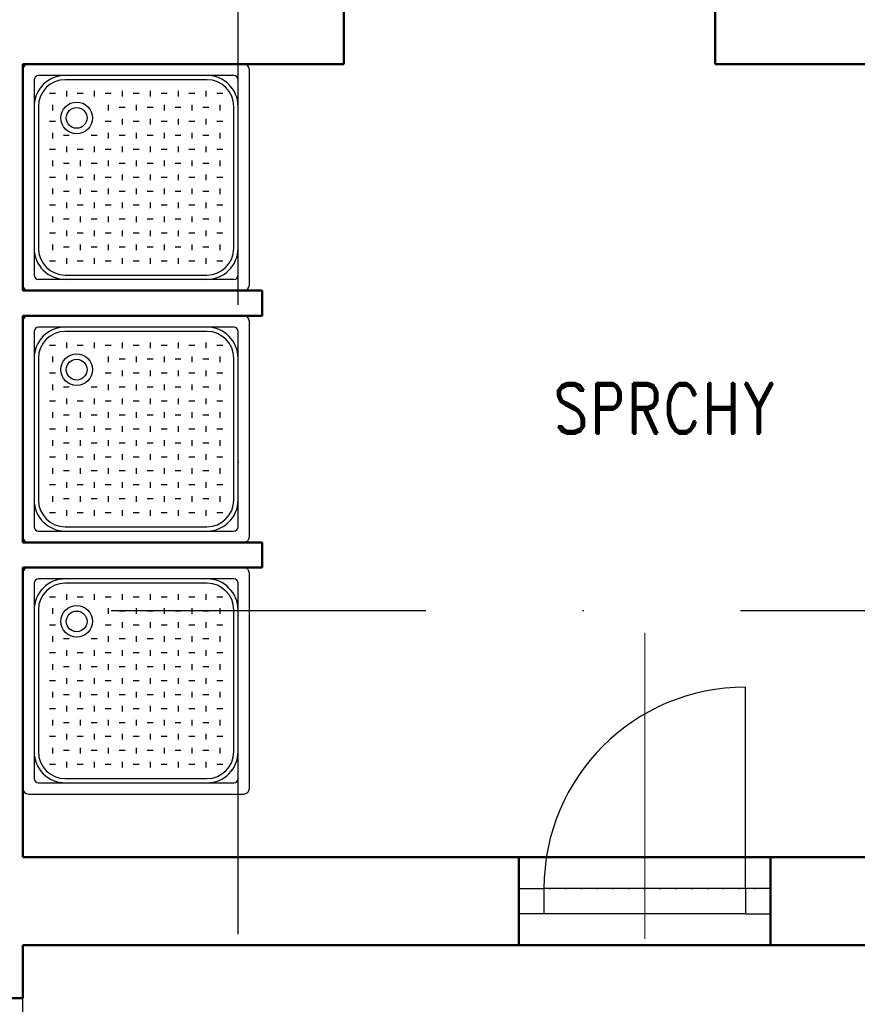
# Model space of a CAD drawing. Header units: millimetres. Extents: x 2886542 to 7567581, y -792623 to 134766.
# Tile 34 of 256: x 3932691 to 3936018, y -354296 to -350384. Entities that reach past the tile are written whole.
import ezdxf

# ---------------------------------------------------------------- set-up
doc = ezdxf.new("R2010")
doc.units = ezdxf.units.MM
doc.linetypes.add('DASHDOT', pattern=[1, 0.5, -0.25, 0, -0.25])
doc.linetypes.add('DOT', pattern=[0.25, 0, -0.25])
for name, color, linetype, lineweight in [('CKDVERE_', 7, 'Continuous', 25), ('CKDVERE_OSY', 1, 'Continuous', 18), ('CKDVERE_PRAH', 7, 'Continuous', 25), ('CKDVERE_ZARUBNE_RAM', 5, 'Continuous', 25), ('CKSTENY_PODROVINOU', 7, 'Continuous', 25), ('IN_C_TLUSTA', 5, 'Continuous', 50)]:
    doc.layers.add(name, color=color, linetype=linetype, lineweight=lineweight)
doc.layers.add('CKDVERE_DORAZ', color=7, linetype='DOT', lineweight=25, plot=False)
doc.layers.add('IN_C_OSA', color=6, linetype='DASHDOT')
doc.layers.add('IN_TEXT', color=7, linetype='Continuous')
doc.styles.add('ROMAND', font='romand.shx', dxfattribs={"width": 0.85})

msp = doc.modelspace()

# ---------------------------------------------------------------- linework, layer by layer
at = {"color": 250}
for p, q in [((3933580.7, -350560.8), (3932725.7, -350560.8)), ((3932703.2, -350583.3), (3932703.2, -351438.3)), ((3933541.4, -350605.8), (3932765.1, -350605.8)), ((3933603.2, -351438.3), (3933603.2, -350583.3)), ((3932748.2, -350622.7), (3932748.2, -351399)), ((3933434.5, -350622.7), (3932872, -350622.7)), ((3933558.2, -351399), (3933558.2, -350622.7)), ((3932832.4, -350678.2), (3932808.7, -350678.2)), ((3932876, -350666.9), (3932876, -350689.4)), ((3932943.3, -350678.2), (3932919.6, -350678.2)), ((3932986.9, -350666.9), (3932986.9, -350689.4)), ((3933054.2, -350678.2), (3933030.5, -350678.2)), ((3933097.8, -350666.9), (3933097.8, -350689.4)), ((3933165.1, -350678.2), (3933141.4, -350678.2)), ((3933208.7, -350666.9), (3933208.7, -350689.4)), ((3933276, -350678.2), (3933252.3, -350678.2)), ((3933319.6, -350666.9), (3933319.6, -350689.4)), ((3933386.9, -350678.2), (3933363.2, -350678.2)), ((3933430.5, -350666.9), (3933430.5, -350689.4)), ((3933497.8, -350678.2), (3933474.1, -350678.2)), ((3932765.1, -350729.6), (3932765.1, -351292.1)), ((3932820.6, -350722.4), (3932820.6, -350744.9)), ((3933042.4, -350722.4), (3933042.4, -350744.9)), ((3933109.6, -350733.6), (3933085.9, -350733.6)), ((3933153.2, -350722.4), (3933153.2, -350744.9)), ((3933220.5, -350733.6), (3933196.8, -350733.6)), ((3933264.1, -350722.4), (3933264.1, -350744.9)), ((3933331.4, -350733.6), (3933307.7, -350733.6)), ((3933375, -350722.4), (3933375, -350744.9)), ((3933442.3, -350733.6), (3933418.6, -350733.6)), ((3933485.9, -350722.4), (3933485.9, -350744.9)), ((3933541.4, -351292.1), (3933541.4, -350729.6)), ((3933097.8, -350777.8), (3933097.8, -350800.3)), ((3933208.7, -350777.8), (3933208.7, -350800.3)), ((3933319.6, -350777.8), (3933319.6, -350800.3)), ((3933430.5, -350777.8), (3933430.5, -350800.3)), ((3932832.4, -350789.1), (3932808.7, -350789.1)), ((3933054.2, -350789.1), (3933030.5, -350789.1)), ((3933165.1, -350789.1), (3933141.4, -350789.1)), ((3933276, -350789.1), (3933252.3, -350789.1)), ((3933386.9, -350789.1), (3933363.2, -350789.1)), ((3933497.8, -350789.1), (3933474.1, -350789.1)), ((3932820.6, -350833.2), (3932820.6, -350855.7)), ((3932887.9, -350844.5), (3932864.2, -350844.5)), ((3932998.8, -350844.5), (3932975.1, -350844.5)), ((3933042.4, -350833.2), (3933042.4, -350855.7)), ((3933109.6, -350844.5), (3933085.9, -350844.5)), ((3933153.2, -350833.2), (3933153.2, -350855.7)), ((3933220.5, -350844.5), (3933196.8, -350844.5)), ((3933264.1, -350833.2), (3933264.1, -350855.7)), ((3933331.4, -350844.5), (3933307.7, -350844.5)), ((3933375, -350833.2), (3933375, -350855.7)), ((3933442.3, -350844.5), (3933418.6, -350844.5)), ((3933485.9, -350833.2), (3933485.9, -350855.7)), ((3932876, -350888.7), (3932876, -350911.2)), ((3932986.9, -350888.7), (3932986.9, -350911.2)), ((3933097.8, -350888.7), (3933097.8, -350911.2)), ((3933208.7, -350888.7), (3933208.7, -350911.2)), ((3933319.6, -350888.7), (3933319.6, -350911.2)), ((3933430.5, -350888.7), (3933430.5, -350911.2)), ((3932832.4, -350899.9), (3932808.7, -350899.9)), ((3932943.3, -350899.9), (3932919.6, -350899.9)), ((3933054.2, -350899.9), (3933030.5, -350899.9)), ((3933165.1, -350899.9), (3933141.4, -350899.9)), ((3933276, -350899.9), (3933252.3, -350899.9)), ((3933386.9, -350899.9), (3933363.2, -350899.9)), ((3933497.8, -350899.9), (3933474.1, -350899.9)), ((3932820.6, -350944.1), (3932820.6, -350966.6)), ((3932887.9, -350955.4), (3932864.2, -350955.4)), ((3932931.5, -350944.1), (3932931.5, -350966.6)), ((3932998.8, -350955.4), (3932975.1, -350955.4)), ((3933042.4, -350944.1), (3933042.4, -350966.6)), ((3933109.6, -350955.4), (3933085.9, -350955.4)), ((3933153.2, -350944.1), (3933153.2, -350966.6)), ((3933220.5, -350955.4), (3933196.8, -350955.4)), ((3933264.1, -350944.1), (3933264.1, -350966.6)), ((3933331.4, -350955.4), (3933307.7, -350955.4)), ((3933375, -350944.1), (3933375, -350966.6)), ((3933442.3, -350955.4), (3933418.6, -350955.4)), ((3933485.9, -350944.1), (3933485.9, -350966.6)), ((3932832.4, -351010.8), (3932808.7, -351010.8)), ((3932876, -350999.6), (3932876, -351022.1)), ((3932943.3, -351010.8), (3932919.6, -351010.8)), ((3932986.9, -350999.6), (3932986.9, -351022.1)), ((3933054.2, -351010.8), (3933030.5, -351010.8)), ((3933097.8, -350999.6), (3933097.8, -351022.1)), ((3933165.1, -351010.8), (3933141.4, -351010.8)), ((3933208.7, -350999.6), (3933208.7, -351022.1)), ((3933276, -351010.8), (3933252.3, -351010.8)), ((3933319.6, -350999.6), (3933319.6, -351022.1)), ((3933386.9, -351010.8), (3933363.2, -351010.8)), ((3933430.5, -350999.6), (3933430.5, -351022.1)), ((3933497.8, -351010.8), (3933474.1, -351010.8)), ((3932820.6, -351055), (3932820.6, -351077.5)), ((3932887.9, -351066.3), (3932864.2, -351066.3)), ((3932931.5, -351055), (3932931.5, -351077.5)), ((3932998.8, -351066.3), (3932975.1, -351066.3)), ((3933042.4, -351055), (3933042.4, -351077.5)), ((3933109.6, -351066.3), (3933085.9, -351066.3)), ((3933153.2, -351055), (3933153.2, -351077.5)), ((3933220.5, -351066.3), (3933196.8, -351066.3)), ((3933264.1, -351055), (3933264.1, -351077.5)), ((3933331.4, -351066.3), (3933307.7, -351066.3)), ((3933375, -351055), (3933375, -351077.5)), ((3933442.3, -351066.3), (3933418.6, -351066.3)), ((3933485.9, -351055), (3933485.9, -351077.5)), ((3932832.4, -351121.7), (3932808.7, -351121.7)), ((3932876, -351110.5), (3932876, -351133)), ((3932943.3, -351121.7), (3932919.6, -351121.7)), ((3932986.9, -351110.5), (3932986.9, -351133)), ((3933054.2, -351121.7), (3933030.5, -351121.7)), ((3933097.8, -351110.5), (3933097.8, -351133)), ((3933165.1, -351121.7), (3933141.4, -351121.7)), ((3933208.7, -351110.5), (3933208.7, -351133)), ((3933276, -351121.7), (3933252.3, -351121.7)), ((3933319.6, -351110.5), (3933319.6, -351133)), ((3933386.9, -351121.7), (3933363.2, -351121.7)), ((3933430.5, -351110.5), (3933430.5, -351133)), ((3933497.8, -351121.7), (3933474.1, -351121.7)), ((3932820.6, -351165.9), (3932820.6, -351188.4)), ((3932931.5, -351165.9), (3932931.5, -351188.4)), ((3933042.4, -351165.9), (3933042.4, -351188.4)), ((3933153.2, -351165.9), (3933153.2, -351188.4)), ((3933264.1, -351165.9), (3933264.1, -351188.4)), ((3933375, -351165.9), (3933375, -351188.4)), ((3933485.9, -351165.9), (3933485.9, -351188.4)), ((3932887.9, -351177.2), (3932864.2, -351177.2)), ((3932998.8, -351177.2), (3932975.1, -351177.2)), ((3933109.6, -351177.2), (3933085.9, -351177.2)), ((3933220.5, -351177.2), (3933196.8, -351177.2)), ((3933331.4, -351177.2), (3933307.7, -351177.2)), ((3933442.3, -351177.2), (3933418.6, -351177.2)), ((3932832.4, -351232.6), (3932808.7, -351232.6)), ((3932876, -351221.4), (3932876, -351243.9)), ((3932943.3, -351232.6), (3932919.6, -351232.6)), ((3932986.9, -351221.4), (3932986.9, -351243.9)), ((3933054.2, -351232.6), (3933030.5, -351232.6)), ((3933097.8, -351221.4), (3933097.8, -351243.9)), ((3933165.1, -351232.6), (3933141.4, -351232.6)), ((3933208.7, -351221.4), (3933208.7, -351243.9)), ((3933276, -351232.6), (3933252.3, -351232.6)), ((3933319.6, -351221.4), (3933319.6, -351243.9)), ((3933386.9, -351232.6), (3933363.2, -351232.6)), ((3933430.5, -351221.4), (3933430.5, -351243.9)), ((3933497.8, -351232.6), (3933474.1, -351232.6)), ((3932820.6, -351276.8), (3932820.6, -351299.3)), ((3932931.5, -351276.8), (3932931.5, -351299.3)), ((3933042.4, -351276.8), (3933042.4, -351299.3)), ((3933153.2, -351276.8), (3933153.2, -351299.3)), ((3933264.1, -351276.8), (3933264.1, -351299.3)), ((3933375, -351276.8), (3933375, -351299.3)), ((3933485.9, -351276.8), (3933485.9, -351299.3)), ((3932887.9, -351288.1), (3932864.2, -351288.1)), ((3932998.8, -351288.1), (3932975.1, -351288.1)), ((3933109.6, -351288.1), (3933085.9, -351288.1)), ((3933220.5, -351288.1), (3933196.8, -351288.1)), ((3933331.4, -351288.1), (3933307.7, -351288.1)), ((3933442.3, -351288.1), (3933418.6, -351288.1)), ((3932832.4, -351343.5), (3932808.7, -351343.5)), ((3932876, -351332.3), (3932876, -351354.8)), ((3932943.3, -351343.5), (3932919.6, -351343.5)), ((3932986.9, -351332.3), (3932986.9, -351354.8)), ((3933054.2, -351343.5), (3933030.5, -351343.5)), ((3933097.8, -351332.3), (3933097.8, -351354.8)), ((3933165.1, -351343.5), (3933141.4, -351343.5)), ((3933208.7, -351332.3), (3933208.7, -351354.8)), ((3933276, -351343.5), (3933252.3, -351343.5)), ((3933319.6, -351332.3), (3933319.6, -351354.8)), ((3933386.9, -351343.5), (3933363.2, -351343.5)), ((3933430.5, -351332.3), (3933430.5, -351354.8)), ((3933497.8, -351343.5), (3933474.1, -351343.5)), ((3932872, -351399), (3933434.5, -351399)), ((3932765.1, -351415.8), (3933541.4, -351415.8)), ((3932725.7, -351460.8), (3933580.7, -351460.8)), ((3933580.7, -351560.8), (3932725.7, -351560.8)), ((3932703.2, -351583.3), (3932703.2, -352438.3)), ((3933603.2, -352438.3), (3933603.2, -351583.3)), ((3932748.2, -351622.7), (3932748.2, -352399)), ((3933541.4, -351605.8), (3932765.1, -351605.8)), ((3933434.5, -351622.7), (3932872, -351622.7)), ((3933558.2, -352399), (3933558.2, -351622.7)), ((3932832.4, -351678.2), (3932808.7, -351678.2)), ((3932876, -351666.9), (3932876, -351689.4)), ((3932943.3, -351678.2), (3932919.6, -351678.2)), ((3932986.9, -351666.9), (3932986.9, -351689.4)), ((3933054.2, -351678.2), (3933030.5, -351678.2)), ((3933097.8, -351666.9), (3933097.8, -351689.4)), ((3933165.1, -351678.2), (3933141.4, -351678.2)), ((3933208.7, -351666.9), (3933208.7, -351689.4)), ((3933276, -351678.2), (3933252.3, -351678.2)), ((3933319.6, -351666.9), (3933319.6, -351689.4)), ((3933386.9, -351678.2), (3933363.2, -351678.2)), ((3933430.5, -351666.9), (3933430.5, -351689.4)), ((3933497.8, -351678.2), (3933474.1, -351678.2)), ((3932765.1, -351729.6), (3932765.1, -352292.1)), ((3932820.6, -351722.4), (3932820.6, -351744.9)), ((3933042.4, -351722.4), (3933042.4, -351744.9)), ((3933109.6, -351733.6), (3933085.9, -351733.6)), ((3933153.2, -351722.4), (3933153.2, -351744.9)), ((3933220.5, -351733.6), (3933196.8, -351733.6)), ((3933264.1, -351722.4), (3933264.1, -351744.9)), ((3933331.4, -351733.6), (3933307.7, -351733.6)), ((3933375, -351722.4), (3933375, -351744.9)), ((3933442.3, -351733.6), (3933418.6, -351733.6)), ((3933485.9, -351722.4), (3933485.9, -351744.9)), ((3933541.4, -352292.1), (3933541.4, -351729.6)), ((3932832.4, -351789.1), (3932808.7, -351789.1)), ((3933054.2, -351789.1), (3933030.5, -351789.1)), ((3933097.8, -351777.8), (3933097.8, -351800.3)), ((3933165.1, -351789.1), (3933141.4, -351789.1)), ((3933208.7, -351777.8), (3933208.7, -351800.3)), ((3933276, -351789.1), (3933252.3, -351789.1)), ((3933319.6, -351777.8), (3933319.6, -351800.3)), ((3933386.9, -351789.1), (3933363.2, -351789.1)), ((3933430.5, -351777.8), (3933430.5, -351800.3)), ((3933497.8, -351789.1), (3933474.1, -351789.1)), ((3932820.6, -351833.2), (3932820.6, -351855.7)), ((3933042.4, -351833.2), (3933042.4, -351855.7)), ((3933153.2, -351833.2), (3933153.2, -351855.7)), ((3933264.1, -351833.2), (3933264.1, -351855.7)), ((3933375, -351833.2), (3933375, -351855.7)), ((3933485.9, -351833.2), (3933485.9, -351855.7)), ((3932887.9, -351844.5), (3932864.2, -351844.5)), ((3932998.8, -351844.5), (3932975.1, -351844.5)), ((3933109.6, -351844.5), (3933085.9, -351844.5)), ((3933220.5, -351844.5), (3933196.8, -351844.5)), ((3933331.4, -351844.5), (3933307.7, -351844.5)), ((3933442.3, -351844.5), (3933418.6, -351844.5)), ((3932832.4, -351899.9), (3932808.7, -351899.9)), ((3932876, -351888.7), (3932876, -351911.2)), ((3932943.3, -351899.9), (3932919.6, -351899.9)), ((3932986.9, -351888.7), (3932986.9, -351911.2)), ((3933054.2, -351899.9), (3933030.5, -351899.9)), ((3933097.8, -351888.7), (3933097.8, -351911.2)), ((3933165.1, -351899.9), (3933141.4, -351899.9)), ((3933208.7, -351888.7), (3933208.7, -351911.2)), ((3933276, -351899.9), (3933252.3, -351899.9)), ((3933319.6, -351888.7), (3933319.6, -351911.2)), ((3933386.9, -351899.9), (3933363.2, -351899.9)), ((3933430.5, -351888.7), (3933430.5, -351911.2)), ((3933497.8, -351899.9), (3933474.1, -351899.9)), ((3932820.6, -351944.1), (3932820.6, -351966.6)), ((3932931.5, -351944.1), (3932931.5, -351966.6)), ((3933042.4, -351944.1), (3933042.4, -351966.6)), ((3933153.2, -351944.1), (3933153.2, -351966.6)), ((3933264.1, -351944.1), (3933264.1, -351966.6)), ((3933375, -351944.1), (3933375, -351966.6)), ((3933485.9, -351944.1), (3933485.9, -351966.6)), ((3932887.9, -351955.4), (3932864.2, -351955.4)), ((3932998.8, -351955.4), (3932975.1, -351955.4)), ((3933109.6, -351955.4), (3933085.9, -351955.4)), ((3933220.5, -351955.4), (3933196.8, -351955.4)), ((3933331.4, -351955.4), (3933307.7, -351955.4)), ((3933442.3, -351955.4), (3933418.6, -351955.4)), ((3932832.4, -352010.8), (3932808.7, -352010.8)), ((3932876, -351999.6), (3932876, -352022.1)), ((3932943.3, -352010.8), (3932919.6, -352010.8)), ((3932986.9, -351999.6), (3932986.9, -352022.1)), ((3933054.2, -352010.8), (3933030.5, -352010.8)), ((3933097.8, -351999.6), (3933097.8, -352022.1)), ((3933165.1, -352010.8), (3933141.4, -352010.8)), ((3933208.7, -351999.6), (3933208.7, -352022.1)), ((3933276, -352010.8), (3933252.3, -352010.8)), ((3933319.6, -351999.6), (3933319.6, -352022.1)), ((3933386.9, -352010.8), (3933363.2, -352010.8)), ((3933430.5, -351999.6), (3933430.5, -352022.1)), ((3933497.8, -352010.8), (3933474.1, -352010.8)), ((3932820.6, -352055), (3932820.6, -352077.5)), ((3932887.9, -352066.3), (3932864.2, -352066.3)), ((3932931.5, -352055), (3932931.5, -352077.5)), ((3932998.8, -352066.3), (3932975.1, -352066.3)), ((3933042.4, -352055), (3933042.4, -352077.5)), ((3933109.6, -352066.3), (3933085.9, -352066.3)), ((3933153.2, -352055), (3933153.2, -352077.5)), ((3933220.5, -352066.3), (3933196.8, -352066.3)), ((3933264.1, -352055), (3933264.1, -352077.5)), ((3933331.4, -352066.3), (3933307.7, -352066.3)), ((3933375, -352055), (3933375, -352077.5)), ((3933442.3, -352066.3), (3933418.6, -352066.3)), ((3933485.9, -352055), (3933485.9, -352077.5)), ((3932832.4, -352121.7), (3932808.7, -352121.7)), ((3932876, -352110.5), (3932876, -352133)), ((3932943.3, -352121.7), (3932919.6, -352121.7)), ((3932986.9, -352110.5), (3932986.9, -352133)), ((3933054.2, -352121.7), (3933030.5, -352121.7)), ((3933097.8, -352110.5), (3933097.8, -352133)), ((3933165.1, -352121.7), (3933141.4, -352121.7)), ((3933208.7, -352110.5), (3933208.7, -352133)), ((3933276, -352121.7), (3933252.3, -352121.7)), ((3933319.6, -352110.5), (3933319.6, -352133)), ((3933386.9, -352121.7), (3933363.2, -352121.7)), ((3933430.5, -352110.5), (3933430.5, -352133)), ((3933497.8, -352121.7), (3933474.1, -352121.7)), ((3932820.6, -352165.9), (3932820.6, -352188.4)), ((3932887.9, -352177.2), (3932864.2, -352177.2)), ((3932931.5, -352165.9), (3932931.5, -352188.4)), ((3932998.8, -352177.2), (3932975.1, -352177.2)), ((3933042.4, -352165.9), (3933042.4, -352188.4)), ((3933109.6, -352177.2), (3933085.9, -352177.2)), ((3933153.2, -352165.9), (3933153.2, -352188.4)), ((3933220.5, -352177.2), (3933196.8, -352177.2)), ((3933264.1, -352165.9), (3933264.1, -352188.4)), ((3933331.4, -352177.2), (3933307.7, -352177.2)), ((3933375, -352165.9), (3933375, -352188.4)), ((3933442.3, -352177.2), (3933418.6, -352177.2)), ((3933485.9, -352165.9), (3933485.9, -352188.4)), ((3932876, -352221.4), (3932876, -352243.9)), ((3932986.9, -352221.4), (3932986.9, -352243.9)), ((3933097.8, -352221.4), (3933097.8, -352243.9)), ((3933208.7, -352221.4), (3933208.7, -352243.9)), ((3933319.6, -352221.4), (3933319.6, -352243.9)), ((3933430.5, -352221.4), (3933430.5, -352243.9)), ((3932832.4, -352232.6), (3932808.7, -352232.6)), ((3932943.3, -352232.6), (3932919.6, -352232.6)), ((3933054.2, -352232.6), (3933030.5, -352232.6)), ((3933165.1, -352232.6), (3933141.4, -352232.6)), ((3933276, -352232.6), (3933252.3, -352232.6)), ((3933386.9, -352232.6), (3933363.2, -352232.6)), ((3933497.8, -352232.6), (3933474.1, -352232.6)), ((3932820.6, -352276.8), (3932820.6, -352299.3)), ((3932887.9, -352288.1), (3932864.2, -352288.1)), ((3932931.5, -352276.8), (3932931.5, -352299.3)), ((3932998.8, -352288.1), (3932975.1, -352288.1)), ((3933042.4, -352276.8), (3933042.4, -352299.3)), ((3933109.6, -352288.1), (3933085.9, -352288.1)), ((3933153.2, -352276.8), (3933153.2, -352299.3)), ((3933220.5, -352288.1), (3933196.8, -352288.1)), ((3933264.1, -352276.8), (3933264.1, -352299.3)), ((3933331.4, -352288.1), (3933307.7, -352288.1)), ((3933375, -352276.8), (3933375, -352299.3)), ((3933442.3, -352288.1), (3933418.6, -352288.1)), ((3933485.9, -352276.8), (3933485.9, -352299.3)), ((3932876, -352332.3), (3932876, -352354.8)), ((3932986.9, -352332.3), (3932986.9, -352354.8)), ((3933097.8, -352332.3), (3933097.8, -352354.8)), ((3933208.7, -352332.3), (3933208.7, -352354.8)), ((3933319.6, -352332.3), (3933319.6, -352354.8)), ((3933430.5, -352332.3), (3933430.5, -352354.8)), ((3932832.4, -352343.5), (3932808.7, -352343.5)), ((3932943.3, -352343.5), (3932919.6, -352343.5)), ((3933054.2, -352343.5), (3933030.5, -352343.5)), ((3933165.1, -352343.5), (3933141.4, -352343.5)), ((3933276, -352343.5), (3933252.3, -352343.5)), ((3933386.9, -352343.5), (3933363.2, -352343.5)), ((3933497.8, -352343.5), (3933474.1, -352343.5)), ((3932765.1, -352415.8), (3933541.4, -352415.8)), ((3932872, -352399), (3933434.5, -352399)), ((3932725.7, -352460.8), (3933580.7, -352460.8)), ((3933580.7, -352560.8), (3932725.7, -352560.8)), ((3932703.2, -352583.3), (3932703.2, -353438.3)), ((3933541.4, -352605.8), (3932765.1, -352605.8)), ((3933603.2, -353438.3), (3933603.2, -352583.3)), ((3932748.2, -352622.7), (3932748.2, -353399)), ((3933434.5, -352622.7), (3932872, -352622.7)), ((3933558.2, -353399), (3933558.2, -352622.7)), ((3932832.4, -352678.2), (3932808.7, -352678.2)), ((3932876, -352666.9), (3932876, -352689.4)), ((3932943.3, -352678.2), (3932919.6, -352678.2)), ((3932986.9, -352666.9), (3932986.9, -352689.4)), ((3933054.2, -352678.2), (3933030.5, -352678.2)), ((3933097.8, -352666.9), (3933097.8, -352689.4)), ((3933165.1, -352678.2), (3933141.4, -352678.2)), ((3933208.7, -352666.9), (3933208.7, -352689.4)), ((3933276, -352678.2), (3933252.3, -352678.2)), ((3933319.6, -352666.9), (3933319.6, -352689.4)), ((3933386.9, -352678.2), (3933363.2, -352678.2)), ((3933430.5, -352666.9), (3933430.5, -352689.4)), ((3933497.8, -352678.2), (3933474.1, -352678.2)), ((3932765.1, -352729.6), (3932765.1, -353292.1)), ((3932820.6, -352722.4), (3932820.6, -352744.9)), ((3933042.4, -352722.4), (3933042.4, -352744.9)), ((3933109.6, -352733.6), (3933085.9, -352733.6)), ((3933153.2, -352722.4), (3933153.2, -352744.9)), ((3933220.5, -352733.6), (3933196.8, -352733.6)), ((3933264.1, -352722.4), (3933264.1, -352744.9)), ((3933331.4, -352733.6), (3933307.7, -352733.6)), ((3933375, -352722.4), (3933375, -352744.9)), ((3933442.3, -352733.6), (3933418.6, -352733.6)), ((3933485.9, -352722.4), (3933485.9, -352744.9)), ((3933541.4, -353292.1), (3933541.4, -352729.6)), ((3932832.4, -352789.1), (3932808.7, -352789.1)), ((3933054.2, -352789.1), (3933030.5, -352789.1)), ((3933097.8, -352777.8), (3933097.8, -352800.3)), ((3933165.1, -352789.1), (3933141.4, -352789.1)), ((3933208.7, -352777.8), (3933208.7, -352800.3)), ((3933276, -352789.1), (3933252.3, -352789.1)), ((3933319.6, -352777.8), (3933319.6, -352800.3)), ((3933386.9, -352789.1), (3933363.2, -352789.1)), ((3933430.5, -352777.8), (3933430.5, -352800.3)), ((3933497.8, -352789.1), (3933474.1, -352789.1)), ((3932820.6, -352833.2), (3932820.6, -352855.7)), ((3932887.9, -352844.5), (3932864.2, -352844.5)), ((3932998.8, -352844.5), (3932975.1, -352844.5)), ((3933042.4, -352833.2), (3933042.4, -352855.7)), ((3933109.6, -352844.5), (3933085.9, -352844.5)), ((3933153.2, -352833.2), (3933153.2, -352855.7)), ((3933220.5, -352844.5), (3933196.8, -352844.5)), ((3933264.1, -352833.2), (3933264.1, -352855.7)), ((3933331.4, -352844.5), (3933307.7, -352844.5)), ((3933375, -352833.2), (3933375, -352855.7)), ((3933442.3, -352844.5), (3933418.6, -352844.5)), ((3933485.9, -352833.2), (3933485.9, -352855.7)), ((3932876, -352888.7), (3932876, -352911.2)), ((3932986.9, -352888.7), (3932986.9, -352911.2)), ((3933097.8, -352888.7), (3933097.8, -352911.2)), ((3933208.7, -352888.7), (3933208.7, -352911.2)), ((3933319.6, -352888.7), (3933319.6, -352911.2)), ((3933430.5, -352888.7), (3933430.5, -352911.2)), ((3932832.4, -352899.9), (3932808.7, -352899.9)), ((3932943.3, -352899.9), (3932919.6, -352899.9)), ((3933054.2, -352899.9), (3933030.5, -352899.9)), ((3933165.1, -352899.9), (3933141.4, -352899.9)), ((3933276, -352899.9), (3933252.3, -352899.9)), ((3933386.9, -352899.9), (3933363.2, -352899.9)), ((3933497.8, -352899.9), (3933474.1, -352899.9)), ((3932820.6, -352944.1), (3932820.6, -352966.6)), ((3932887.9, -352955.4), (3932864.2, -352955.4)), ((3932931.5, -352944.1), (3932931.5, -352966.6)), ((3932998.8, -352955.4), (3932975.1, -352955.4)), ((3933042.4, -352944.1), (3933042.4, -352966.6)), ((3933109.6, -352955.4), (3933085.9, -352955.4)), ((3933153.2, -352944.1), (3933153.2, -352966.6)), ((3933220.5, -352955.4), (3933196.8, -352955.4)), ((3933264.1, -352944.1), (3933264.1, -352966.6)), ((3933331.4, -352955.4), (3933307.7, -352955.4)), ((3933375, -352944.1), (3933375, -352966.6)), ((3933442.3, -352955.4), (3933418.6, -352955.4)), ((3933485.9, -352944.1), (3933485.9, -352966.6)), ((3932876, -352999.6), (3932876, -353022.1)), ((3932986.9, -352999.6), (3932986.9, -353022.1)), ((3933097.8, -352999.6), (3933097.8, -353022.1)), ((3933208.7, -352999.6), (3933208.7, -353022.1)), ((3933319.6, -352999.6), (3933319.6, -353022.1)), ((3933430.5, -352999.6), (3933430.5, -353022.1)), ((3932832.4, -353010.8), (3932808.7, -353010.8)), ((3932943.3, -353010.8), (3932919.6, -353010.8)), ((3933054.2, -353010.8), (3933030.5, -353010.8)), ((3933165.1, -353010.8), (3933141.4, -353010.8)), ((3933276, -353010.8), (3933252.3, -353010.8)), ((3933386.9, -353010.8), (3933363.2, -353010.8)), ((3933497.8, -353010.8), (3933474.1, -353010.8)), ((3932820.6, -353055), (3932820.6, -353077.5)), ((3932887.9, -353066.3), (3932864.2, -353066.3)), ((3932931.5, -353055), (3932931.5, -353077.5)), ((3932998.8, -353066.3), (3932975.1, -353066.3)), ((3933042.4, -353055), (3933042.4, -353077.5)), ((3933109.6, -353066.3), (3933085.9, -353066.3)), ((3933153.2, -353055), (3933153.2, -353077.5)), ((3933220.5, -353066.3), (3933196.8, -353066.3)), ((3933264.1, -353055), (3933264.1, -353077.5)), ((3933331.4, -353066.3), (3933307.7, -353066.3)), ((3933375, -353055), (3933375, -353077.5)), ((3933442.3, -353066.3), (3933418.6, -353066.3)), ((3933485.9, -353055), (3933485.9, -353077.5)), ((3932832.4, -353121.7), (3932808.7, -353121.7)), ((3932876, -353110.5), (3932876, -353133)), ((3932943.3, -353121.7), (3932919.6, -353121.7)), ((3932986.9, -353110.5), (3932986.9, -353133)), ((3933054.2, -353121.7), (3933030.5, -353121.7)), ((3933097.8, -353110.5), (3933097.8, -353133)), ((3933165.1, -353121.7), (3933141.4, -353121.7)), ((3933208.7, -353110.5), (3933208.7, -353133)), ((3933276, -353121.7), (3933252.3, -353121.7)), ((3933319.6, -353110.5), (3933319.6, -353133)), ((3933386.9, -353121.7), (3933363.2, -353121.7)), ((3933430.5, -353110.5), (3933430.5, -353133)), ((3933497.8, -353121.7), (3933474.1, -353121.7)), ((3932820.6, -353165.9), (3932820.6, -353188.4)), ((3932887.9, -353177.2), (3932864.2, -353177.2)), ((3932931.5, -353165.9), (3932931.5, -353188.4)), ((3932998.8, -353177.2), (3932975.1, -353177.2)), ((3933042.4, -353165.9), (3933042.4, -353188.4)), ((3933109.6, -353177.2), (3933085.9, -353177.2)), ((3933153.2, -353165.9), (3933153.2, -353188.4)), ((3933220.5, -353177.2), (3933196.8, -353177.2)), ((3933264.1, -353165.9), (3933264.1, -353188.4)), ((3933331.4, -353177.2), (3933307.7, -353177.2)), ((3933375, -353165.9), (3933375, -353188.4)), ((3933442.3, -353177.2), (3933418.6, -353177.2)), ((3933485.9, -353165.9), (3933485.9, -353188.4)), ((3932832.4, -353232.6), (3932808.7, -353232.6)), ((3932876, -353221.4), (3932876, -353243.9)), ((3932943.3, -353232.6), (3932919.6, -353232.6)), ((3932986.9, -353221.4), (3932986.9, -353243.9)), ((3933054.2, -353232.6), (3933030.5, -353232.6)), ((3933097.8, -353221.4), (3933097.8, -353243.9)), ((3933165.1, -353232.6), (3933141.4, -353232.6)), ((3933208.7, -353221.4), (3933208.7, -353243.9)), ((3933276, -353232.6), (3933252.3, -353232.6)), ((3933319.6, -353221.4), (3933319.6, -353243.9)), ((3933386.9, -353232.6), (3933363.2, -353232.6)), ((3933430.5, -353221.4), (3933430.5, -353243.9)), ((3933497.8, -353232.6), (3933474.1, -353232.6)), ((3932820.6, -353276.8), (3932820.6, -353299.3)), ((3932931.5, -353276.8), (3932931.5, -353299.3)), ((3933042.4, -353276.8), (3933042.4, -353299.3)), ((3933153.2, -353276.8), (3933153.2, -353299.3)), ((3933264.1, -353276.8), (3933264.1, -353299.3)), ((3933375, -353276.8), (3933375, -353299.3)), ((3933485.9, -353276.8), (3933485.9, -353299.3)), ((3932887.9, -353288.1), (3932864.2, -353288.1)), ((3932998.8, -353288.1), (3932975.1, -353288.1)), ((3933109.6, -353288.1), (3933085.9, -353288.1)), ((3933220.5, -353288.1), (3933196.8, -353288.1)), ((3933331.4, -353288.1), (3933307.7, -353288.1)), ((3933442.3, -353288.1), (3933418.6, -353288.1)), ((3932832.4, -353343.5), (3932808.7, -353343.5)), ((3932876, -353332.3), (3932876, -353354.8)), ((3932943.3, -353343.5), (3932919.6, -353343.5)), ((3932986.9, -353332.3), (3932986.9, -353354.8)), ((3933054.2, -353343.5), (3933030.5, -353343.5)), ((3933097.8, -353332.3), (3933097.8, -353354.8)), ((3933165.1, -353343.5), (3933141.4, -353343.5)), ((3933208.7, -353332.3), (3933208.7, -353354.8)), ((3933276, -353343.5), (3933252.3, -353343.5)), ((3933319.6, -353332.3), (3933319.6, -353354.8)), ((3933386.9, -353343.5), (3933363.2, -353343.5)), ((3933430.5, -353332.3), (3933430.5, -353354.8)), ((3933497.8, -353343.5), (3933474.1, -353343.5)), ((3932872, -353399), (3933434.5, -353399)), ((3932765.1, -353415.8), (3933541.4, -353415.8)), ((3932725.7, -353460.8), (3933580.7, -353460.8))]:
    msp.add_line(p, q, dxfattribs=at)
for centre, radius in [((3932917, -350774.6), 63), ((3932917, -350774.6), 41.2), ((3932917, -351774.6), 63), ((3932917, -351774.6), 41.2), ((3932917, -352774.6), 63), ((3932917, -352774.6), 41.2)]:
    msp.add_circle(centre, radius, dxfattribs=at)
for centre, radius, start, end in [((3932725.7, -350583.3), 22.5, 90, 180), ((3933580.7, -350583.3), 22.5, 0, 90), ((3932872, -350729.6), 123.8, 90, 180), ((3932765.1, -350622.7), 16.9, 90, 180), ((3933434.5, -350729.6), 123.8, 0, 90), ((3933541.4, -350622.7), 16.9, 0, 90), ((3932872, -350729.6), 106.9, 90, 180), ((3933434.5, -350729.6), 106.9, 0, 90), ((3932872, -351292.1), 123.8, 180, 270), ((3932872, -351292.1), 106.9, 180, 270), ((3933434.5, -351292.1), 123.8, 270, 0), ((3933434.5, -351292.1), 106.9, 270, 0), ((3932765.1, -351399), 16.9, 180, 270), ((3933541.4, -351399), 16.9, 270, 0), ((3932725.7, -351438.3), 22.5, 180, 270), ((3933580.7, -351438.3), 22.5, 270, 0), ((3932725.7, -351583.3), 22.5, 90, 180), ((3933580.7, -351583.3), 22.5, 0, 90), ((3932872, -351729.6), 123.8, 90, 180), ((3932765.1, -351622.7), 16.9, 90, 180), ((3932872, -351729.6), 106.9, 90, 180), ((3933434.5, -351729.6), 123.8, 0, 90), ((3933434.5, -351729.6), 106.9, 0, 90), ((3933541.4, -351622.7), 16.9, 0, 90), ((3932872, -352292.1), 123.8, 180, 270), ((3932872, -352292.1), 106.9, 180, 270), ((3933434.5, -352292.1), 123.8, 270, 0), ((3933434.5, -352292.1), 106.9, 270, 0), ((3932765.1, -352399), 16.9, 180, 270), ((3933541.4, -352399), 16.9, 270, 0), ((3932725.7, -352438.3), 22.5, 180, 270), ((3933580.7, -352438.3), 22.5, 270, 0), ((3932725.7, -352583.3), 22.5, 90, 180), ((3933580.7, -352583.3), 22.5, 0, 90), ((3932872, -352729.6), 123.8, 90, 180), ((3932765.1, -352622.7), 16.9, 90, 180), ((3933434.5, -352729.6), 123.8, 0, 90), ((3933541.4, -352622.7), 16.9, 0, 90), ((3932872, -352729.6), 106.9, 90, 180), ((3933434.5, -352729.6), 106.9, 0, 90), ((3932872, -353292.1), 123.8, 180, 270), ((3932872, -353292.1), 106.9, 180, 270), ((3933434.5, -353292.1), 123.8, 270, 0), ((3933434.5, -353292.1), 106.9, 270, 0), ((3932765.1, -353399), 16.9, 180, 270), ((3933541.4, -353399), 16.9, 270, 0), ((3932725.7, -353438.3), 22.5, 180, 270), ((3933580.7, -353438.3), 22.5, 270, 0)]:
    msp.add_arc(centre, radius, start, end, dxfattribs=at)
at = {"layer": 'CKDVERE_', "color": 250, "ltscale": 250}
msp.add_line((3935573.2, -353835.8), (3935573.2, -353035.8), dxfattribs=at)
msp.add_arc((3935573.2, -353835.8), 800, 90, 180, dxfattribs=at)
at = {"layer": 'CKDVERE_DORAZ', "color": 250, "ltscale": 250}
msp.add_line((3935673.2, -353835.8), (3934673.2, -353835.8), dxfattribs=at)
at = {"layer": 'CKDVERE_OSY', "color": 250, "ltscale": 250}
msp.add_line((3935173.2, -352819.8), (3935173.2, -354035.8), dxfattribs=at)
at = {"layer": 'CKDVERE_PRAH', "color": 250, "ltscale": 250}
for p, q in [((3935573.2, -353835.8), (3934773.2, -353835.8)), ((3935573.2, -353935.8), (3934773.2, -353935.8))]:
    msp.add_line(p, q, dxfattribs=at)
at = {"layer": 'CKDVERE_ZARUBNE_RAM', "color": 250, "ltscale": 250}
for p, q in [((3934673.2, -353835.8), (3934773.2, -353835.8)), ((3934673.2, -353935.8), (3934673.2, -353835.8)), ((3934773.2, -353835.8), (3934773.2, -353935.8)), ((3935673.2, -353835.8), (3935573.2, -353835.8)), ((3935573.2, -353835.8), (3935573.2, -353935.8)), ((3935673.2, -353935.8), (3935673.2, -353835.8)), ((3934773.2, -353935.8), (3934673.2, -353935.8)), ((3935573.2, -353935.8), (3935673.2, -353935.8))]:
    msp.add_line(p, q, dxfattribs=at)
at = {"layer": 'CKSTENY_PODROVINOU', "color": 250, "ltscale": 250}
for p, q in [((3935673.2, -353710.8), (3934673.2, -353710.8)), ((3935673.2, -354060.8), (3934673.2, -354060.8)), ((3932703.2, -355270.8), (3932703.2, -354270.8))]:
    msp.add_line(p, q, dxfattribs=at)
at = {"layer": 'IN_C_OSA', "color": 250, "ltscale": 2500}
for p, q in [((3933558.2, -361517), (3933558.2, -336248.2)), ((3885552.3, -352730.8), (3946125.5, -352730.8))]:
    msp.add_line(p, q, dxfattribs=at)
at = {"layer": 'IN_C_TLUSTA', "color": 250}
for p, q in [((3933978.2, -350060.8), (3933978.2, -350560.8)), ((3935453.2, -350060.8), (3935453.2, -350560.8)), ((3932703.2, -350560.8), (3933978.2, -350560.8)), ((3932703.2, -350560.8), (3932703.2, -351460.8)), ((3935453.2, -350560.8), (3937643.2, -350560.8)), ((3932703.2, -351460.8), (3933653.2, -351460.8)), ((3933653.2, -351460.8), (3933653.2, -351560.8)), ((3932703.2, -351560.8), (3932703.2, -352460.8)), ((3933653.2, -351560.8), (3932703.2, -351560.8)), ((3932703.2, -352460.8), (3933653.2, -352460.8)), ((3933653.2, -352460.8), (3933653.2, -352560.8)), ((3932703.2, -352560.8), (3932703.2, -353710.8)), ((3933653.2, -352560.8), (3932703.2, -352560.8)), ((3932703.2, -353710.8), (3937643.2, -353710.8)), ((3932703.2, -354060.8), (3937643.2, -354060.8)), ((3932703.2, -354060.8), (3932703.2, -354270.8))]:
    msp.add_line(p, q, dxfattribs=at)
at = {"layer": 'IN_C_TLUSTA', "color": 250, "ltscale": 250}
for p, q in [((3934673.2, -354060.8), (3934673.2, -353710.8)), ((3935673.2, -354060.8), (3935673.2, -353710.8)), ((3932353.2, -354270.8), (3932703.2, -354270.8))]:
    msp.add_line(p, q, dxfattribs=at)

# ---------------------------------------------------------------- texts
at = {"layer": 'IN_TEXT', "color": 250, "insert": (3934807.2, -352028.7), "char_height": 200, "width": 2497.377, "attachment_point": 7, "style": 'ROMAND'}
msp.add_mtext('{\\C0;SPRCHY}', dxfattribs=at)

doc.saveas('drawing.dxf')
